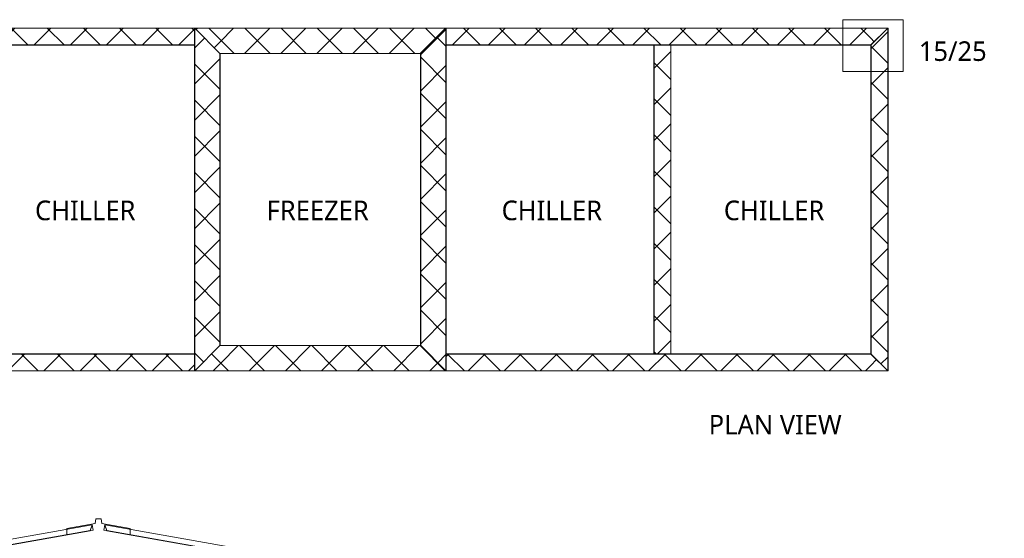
# Model space of a CAD drawing. Header units: millimetres. Extents: x -257 to 10431, y -1141 to 7851.
# Tile 10 of 10: x 4649 to 10431, y 4806 to 7851. Entities that reach past the tile are written whole.
import ezdxf

# ---------------------------------------------------------------- set-up
doc = ezdxf.new("R2010")
doc.units = ezdxf.units.MM
doc.linetypes.add('Dash', pattern=[6.35, 3.175, -3.175])
for name, color, linetype, lineweight in [('A-DETL', 90, 'Continuous', 18), ('A-DETL-GENF', 92, 'Continuous', 18), ('A-DETL-GENF-HDLN', 1, 'Dash', 18), ('G-ANNO-TEXT', 231, 'Continuous', 9)]:
    doc.layers.add(name, color=color, linetype=linetype, lineweight=lineweight)
doc.styles.add('Yu Gothic', font='Yu Gothic.ttf', dxfattribs={"height": 115})
pattern_1 = [(315, (-5938.6, 5826.04), (106.066, 106.066), []), (45, (-5938.6, 5826.04), (-106.066, 106.066), [])]
pattern_2 = [(225, (7003.66, 5938.6), (106.066, -106.066), []), (315, (7003.66, 5938.6), (106.066, 106.066), [])]
pattern_3 = [(225, (7001.04, 7651.67), (106.066, -106.066), []), (315, (7001.04, 7651.67), (106.066, 106.066), [])]
pattern_4 = [(315, (-5938.6, 7003.66), (106.066, 106.066), []), (45, (-5938.6, 7003.66), (-106.066, 106.066), [])]
pattern_5 = [(315, (-5888.6, 9648.43), (106.066, 106.066), []), (45, (-5888.6, 9648.43), (-106.066, 106.066), [])]
pattern_6 = [(45, (-7153.66, -7701.67), (-106.066, 106.066), []), (135, (-7153.66, -7701.67), (-106.066, -106.066), [])]
pattern_7 = [(45, (-7153.66, -5888.6), (-106.066, 106.066), []), (135, (-7153.66, -5888.6), (-106.066, -106.066), [])]

# ---------------------------------------------------------------- blocks, each defined once
blk = doc.blocks.new('01 Roof Ridge C - MC700-5967831-TYPICAL COLD STORE SECTION')
at = {"layer": 'A-DETL-GENF'}
for points in [[(-5353.6, -936.9), (-88.7, -8.6), (-76.8, 24.2), (-77.1, 26.2), (-89.4, -7.7), (-5353.7, -935.9)], [(5273.6, -936.9), (5273.7, -935.9), (9.4, -7.7), (-2.9, 26.2), (-3.2, 24.2), (8.7, -8.6), (4538.5, -807.3)]]:
    blk.add_hatch(color=256, dxfattribs=at).paths.add_polyline_path(points)
for p, q in [((-55, 61), (-58.7, 33.5)), ((-55, 61), (-25, 61)), ((-25, 61), (-55, 61)), ((-25, 61), (-55, 61)), ((-55, 61), (-25, 61)), ((-25, 61), (-21.3, 33.5)), ((-77.1, 26.2), (-5359.2, -905.2)), ((-58.7, 33.5), (-225.5, 4.1)), ((-225.5, 4.1), (-225.5, -28)), ((-77.1, 26.2), (-89.4, -7.7)), ((-88.7, -8.6), (-76.8, 24.2)), ((-76.8, 24.2), (-77.1, 26.2)), ((-77.1, 26.2), (-71.5, -5.6)), ((-21.3, 33.5), (145.5, 4.1)), ((-2.9, 26.2), (-8.5, -5.6)), ((-2.9, 26.2), (-3.2, 24.2)), ((-3.2, 24.2), (8.7, -8.6)), ((-2.9, 26.2), (5279.2, -905.2)), ((9.4, -7.7), (-2.9, 26.2)), ((145.5, 4.1), (145.5, -28)), ((-89.4, -7.7), (-5353.7, -935.9)), ((-5353.6, -936.9), (-88.7, -8.6)), ((-71.5, -5.6), (-88.7, -8.6)), ((-8.5, -5.6), (8.7, -8.6)), ((8.7, -8.6), (5273.6, -936.9)), ((5273.7, -935.9), (9.4, -7.7))]:
    blk.add_line(p, q, dxfattribs=at)
blk = doc.blocks.new('Fridge Freezer Panel_Vertical Section - 100mm-5996737-TYPICAL COLD STORE SECTION')
at = {"layer": 'A-DETL-GENF'}
h = blk.add_hatch(color=256, dxfattribs=at)
h.paths.add_polyline_path([(71.4, 100), (2.4, 100), (2.4, 99), (1180, 99), (1180, 100)])
h.paths.add_polyline_path([(2.4, 1), (2.4, 0), (1180, 0), (1180, 1), (71.4, 1)])
h = blk.add_hatch(dxfattribs=at)
h.set_pattern_fill('FP_17', color=256, style=0, pattern_type=2)
h.set_pattern_definition([(225, (5678.4, 7801.67), (106.066, -106.066), []), (315, (5678.4, 7801.67), (106.066, 106.066), [])])
h.paths.add_polyline_path([(71.4, 99), (2.4, 99), (2.4, 1), (1180, 1), (1180, 99)])
for p, q in [((1180, 100), (2.4, 100)), ((1180, 99), (2.4, 99)), ((1180, 99), (1180, 100)), ((1180, 99), (1180, 1)), ((2.4, 1), (1180, 1)), ((2.4, 0), (1180, 0))]:
    blk.add_line(p, q, dxfattribs=at)
at = {"layer": 'A-DETL-GENF-HDLN'}
blk.add_line((1180, 0), (1180, 1), dxfattribs=at)
blk = doc.blocks.new('Fridge Freezer Panel_Vertical Section - 100mm-6023216-TYPICAL COLD STORE SECTION')
at = {"layer": 'A-DETL-GENF'}
h = blk.add_hatch(color=256, dxfattribs=at)
h.paths.add_polyline_path([(0, 100), (0, 99), (1813.1, 99), (1813.1, 100)])
h.paths.add_polyline_path([(0, 0), (1813.1, 0), (1813.1, 1), (0, 1)])
h = blk.add_hatch(dxfattribs=at)
h.set_pattern_fill('FP_18', color=256, style=0, pattern_type=2)
h.set_pattern_definition([(315, (-5888.6, 8473.66), (106.066, 106.066), []), (45, (-5888.6, 8473.66), (-106.066, 106.066), [])])
h.paths.add_polyline_path([(0, 1), (1813.1, 1), (1813.1, 99), (0, 99)])
for p, q in [((1813.1, 100), (0, 100)), ((1813.1, 99), (0, 99)), ((0, 1), (1813.1, 1)), ((0, 0), (1813.1, 0))]:
    blk.add_line(p, q, dxfattribs=at)
blk = doc.blocks.new('Fridge Freezer Panel_Vertical Section - 100mm-5996625-TYPICAL COLD STORE SECTION')
at = {"layer": 'A-DETL-GENF'}
h = blk.add_hatch(color=256, dxfattribs=at)
h.paths.add_polyline_path([(1227.6, 0), (50, 0), (50, -1), (1227.6, -1)])
h.paths.add_polyline_path([(1227.6, -99), (50, -99), (50, -100), (1227.6, -100)])
h = blk.add_hatch(dxfattribs=at)
h.set_pattern_fill('FP_19', color=256, style=0, pattern_type=2)
h.set_pattern_definition([(225, (5726.04, 5788.6), (106.066, -106.066), []), (315, (5726.04, 5788.6), (106.066, 106.066), [])])
h.paths.add_polyline_path([(1227.6, -1), (50, -1), (50, -99), (1227.6, -99)])
for p, q in [((1227.6, 0), (50, 0)), ((1227.6, -1), (50, -1)), ((1227.6, -99), (1227.6, -1)), ((50, -99), (1227.6, -99)), ((50, -100), (1227.6, -100)), ((1227.6, -100), (1227.6, -99))]:
    blk.add_line(p, q, dxfattribs=at)
at = {"layer": 'A-DETL-GENF-HDLN'}
blk.add_line((1227.6, -1), (1227.6, 0), dxfattribs=at)
blk = doc.blocks.new('Fridge Freezer Panel_Horizontal Section - 150mm-6023314-TYPICAL COLD STORE SECTION')
at = {"layer": 'A-DETL-GENF'}
h = blk.add_hatch(color=256, dxfattribs=at)
h.paths.add_polyline_path([(-150, 150), (-149, 149), (0, 149), (0, 150), (-149, 150)])
h.paths.add_polyline_path([(-1, 1), (0, 0), (0, 1)])
h = blk.add_hatch(dxfattribs=at)
h.set_pattern_fill('FP_22', color=256, style=0, pattern_type=2)
h.set_pattern_definition(pattern_1)
h.paths.add_polyline_path([(-149, 149), (-1, 1), (6.6, 1), (6.6, 149), (-1, 149)])
h = blk.add_hatch(color=256, dxfattribs=at)
h.paths.add_polyline_path([(0, 0), (1713.1, 0), (1713.1, 1), (0, 1)])
h.paths.add_polyline_path([(0, 149), (1713.1, 149), (1713.1, 150), (0, 150)])
h = blk.add_hatch(dxfattribs=at)
h.set_pattern_fill('FP_22', color=256, style=0, pattern_type=2)
h.set_pattern_definition(pattern_1)
h.paths.add_polyline_path([(6.6, 1), (1713.1, 1), (1713.1, 149), (6.6, 149)])
h = blk.add_hatch(color=256, dxfattribs=at)
h.paths.add_polyline_path([(1713.1, 0), (1714.1, 1), (1713.1, 1)])
h.paths.add_polyline_path([(1713.1, 150), (1713.1, 149), (1862.1, 149), (1863.1, 150), (1714.1, 150)])
h = blk.add_hatch(dxfattribs=at)
h.set_pattern_fill('FP_22', color=256, style=0, pattern_type=2)
h.set_pattern_definition(pattern_1)
h.paths.add_polyline_path([(1713.1, 1), (1714.1, 1), (1862.1, 149), (1713.1, 149)])
for p, q in [((0, 150), (-150, 150)), ((6.6, 149), (-149, 149)), ((1713.1, 150), (0, 150)), ((6.6, 149), (1713.1, 149)), ((1863.1, 150), (1713.1, 150)), ((1862.1, 149), (1713.1, 149)), ((-1, 1), (6.6, 1)), ((0, 0), (1713.1, 0)), ((1713.1, 1), (6.6, 1)), ((1713.1, 1), (1714.1, 1))]:
    blk.add_line(p, q, dxfattribs=at)
blk = doc.blocks.new('Fridge Freezer Panel_Horizontal Section - 150mm-6000564-TYPICAL COLD STORE SECTION')
at = {"layer": 'A-DETL-GENF'}
h = blk.add_hatch(color=256, dxfattribs=at)
h.paths.add_polyline_path([(-150, 150), (-149, 149), (0, 149), (0, 150), (-149, 150)])
h.paths.add_polyline_path([(-1, 1), (0, 0), (0, 1)])
h = blk.add_hatch(dxfattribs=at)
h.set_pattern_fill('FP_23', color=256, style=0, pattern_type=2)
h.set_pattern_definition(pattern_2)
h.paths.add_polyline_path([(-1, 149), (-149, 149), (-1, 1), (6.6, 1), (6.6, 149), (0, 149)])
h = blk.add_hatch(color=256, dxfattribs=at)
h.paths.add_polyline_path([(6.6, 150), (0, 150), (0, 149), (1177.6, 149), (1177.6, 150)])
h.paths.add_polyline_path([(6.6, 1), (0, 1), (0, 0), (1177.6, 0), (1177.6, 1)])
h = blk.add_hatch(dxfattribs=at)
h.set_pattern_fill('FP_23', color=256, style=0, pattern_type=2)
h.set_pattern_definition(pattern_2)
h.paths.add_polyline_path([(1177.6, 149), (6.6, 149), (6.6, 1), (1177.6, 1)])
h = blk.add_hatch(color=256, dxfattribs=at)
h.paths.add_polyline_path([(1177.6, 150), (1177.6, 149), (1326.6, 149), (1327.6, 150), (1326.6, 150)])
h.paths.add_polyline_path([(1178.6, 1), (1177.6, 1), (1177.6, 0)])
h = blk.add_hatch(dxfattribs=at)
h.set_pattern_fill('FP_23', color=256, style=0, pattern_type=2)
h.set_pattern_definition(pattern_2)
h.paths.add_polyline_path([(1326.6, 149), (1177.6, 149), (1177.6, 1), (1178.6, 1)])
for p, q in [((0, 150), (-150, 150)), ((6.6, 149), (-149, 149)), ((1177.6, 150), (0, 150)), ((6.6, 149), (1177.6, 149)), ((1327.6, 150), (1177.6, 150)), ((1326.6, 149), (1177.6, 149)), ((1178.6, 1), (1326.6, 149)), ((1326.6, 149), (1327.6, 150)), ((-1, 1), (6.6, 1)), ((0, 0), (1177.6, 0)), ((1177.6, 1), (6.6, 1)), ((1177.6, 0), (1178.6, 1)), ((1177.6, 1), (1178.6, 1))]:
    blk.add_line(p, q, dxfattribs=at)
blk = doc.blocks.new('Fridge Freezer Panel_Horizontal Section - 150mm-6000756-TYPICAL COLD STORE SECTION')
at = {"layer": 'A-DETL-GENF'}
h = blk.add_hatch(color=256, dxfattribs=at)
h.paths.add_polyline_path([(0, 0), (-1, -1), (0, -1)])
h.paths.add_polyline_path([(-149, -149), (-150, -150), (0, -150), (0, -149), (-3.6, -149)])
h = blk.add_hatch(dxfattribs=at)
h.set_pattern_fill('FP_24', color=256, style=0, pattern_type=2)
h.set_pattern_definition(pattern_3)
h.paths.add_polyline_path([(-1, -1), (-149, -149), (6.6, -149), (6.6, -1)])
h = blk.add_hatch(color=256, dxfattribs=at)
h.paths.add_polyline_path([(1175, 0), (0, 0), (0, -1), (1175, -1)])
h.paths.add_polyline_path([(1175, -149), (0, -149), (0, -150), (1175, -150)])
h = blk.add_hatch(dxfattribs=at)
h.set_pattern_fill('FP_24', color=256, style=0, pattern_type=2)
h.set_pattern_definition(pattern_3)
h.paths.add_polyline_path([(1175, -1), (6.6, -1), (6.6, -149), (1175, -149)])
h = blk.add_hatch(color=256, dxfattribs=at)
h.paths.add_polyline_path([(1175, 0), (1175, -1), (1176, -1)])
h.paths.add_polyline_path([(1324, -149), (1175, -149), (1175, -150), (1325, -150)])
h = blk.add_hatch(dxfattribs=at)
h.set_pattern_fill('FP_24', color=256, style=0, pattern_type=2)
h.set_pattern_definition(pattern_3)
h.paths.add_polyline_path([(1175, -1), (1175, -149), (1324, -149), (1176, -1)])
for p, q in [((0, 0), (-1, -1)), ((1175, 0), (0, 0)), ((1176, -1), (1175, 0)), ((-1, -1), (-149, -149)), ((6.6, -1), (-1, -1)), ((6.6, -1), (1175, -1)), ((1176, -1), (1175, -1)), ((1324, -149), (1176, -1)), ((-149, -149), (-150, -150)), ((-150, -150), (0, -150)), ((-149, -149), (6.6, -149)), ((0, -150), (1175, -150)), ((1175, -149), (6.6, -149)), ((1175, -149), (1324, -149)), ((1175, -150), (1325, -150)), ((1325, -150), (1324, -149))]:
    blk.add_line(p, q, dxfattribs=at)
blk = doc.blocks.new('Fridge Freezer Panel_Horizontal Section - 150mm-V7-TYPICAL COLD STORE SECTION')
at = {"layer": 'A-DETL-GENF'}
h = blk.add_hatch(color=256, dxfattribs=at)
h.paths.add_polyline_path([(-150, -150), (0, -150), (0, -149), (-149, -149)])
h.paths.add_polyline_path([(-1, -1), (0, -1), (0, 0)])
h = blk.add_hatch(dxfattribs=at)
h.set_pattern_fill('FP_25', color=256, style=0, pattern_type=2)
h.set_pattern_definition(pattern_4)
h.paths.add_polyline_path([(-149, -149), (6.6, -149), (6.6, -1), (-1, -1)])
h = blk.add_hatch(color=256, dxfattribs=at)
h.paths.add_polyline_path([(0, -1), (1713.1, -1), (1713.1, 0), (0, 0)])
h.paths.add_polyline_path([(0, -150), (1713.1, -150), (1713.1, -149), (0, -149)])
h = blk.add_hatch(dxfattribs=at)
h.set_pattern_fill('FP_25', color=256, style=0, pattern_type=2)
h.set_pattern_definition(pattern_4)
h.paths.add_polyline_path([(6.6, -1), (6.6, -149), (1713.1, -149), (1713.1, -1), (283.9, -1)])
h = blk.add_hatch(color=256, dxfattribs=at)
h.paths.add_polyline_path([(1713.1, 0), (1713.1, -1), (1714.1, -1)])
h.paths.add_polyline_path([(1713.1, -150), (1863.1, -150), (1862.1, -149), (1713.1, -149)])
h = blk.add_hatch(dxfattribs=at)
h.set_pattern_fill('FP_25', color=256, style=0, pattern_type=2)
h.set_pattern_definition(pattern_4)
h.paths.add_polyline_path([(1713.1, -1), (1713.1, -149), (1862.1, -149), (1714.1, -1)])
for p, q in [((0, 0), (-1, -1)), ((1713.1, 0), (0, 0)), ((1714.1, -1), (1713.1, 0)), ((-1, -1), (-149, -149)), ((6.6, -1), (-1, -1)), ((6.6, -1), (1713.1, -1)), ((1714.1, -1), (1713.1, -1)), ((1862.1, -149), (1714.1, -1)), ((-149, -149), (-150, -150)), ((-149, -149), (6.6, -149)), ((-50, -150), (0, -150)), ((0, -150), (1713.1, -150)), ((1713.1, -149), (6.6, -149)), ((1713.1, -149), (1862.1, -149)), ((1713.1, -150), (1763.1, -150)), ((1863.1, -150), (1862.1, -149))]:
    blk.add_line(p, q, dxfattribs=at)
blk = doc.blocks.new('Fridge Freezer Panel_Horizontal Section - 100mm-6023173-TYPICAL COLD STORE SECTION')
at = {"layer": 'A-DETL-GENF'}
h = blk.add_hatch(color=256, dxfattribs=at)
h.paths.add_polyline_path([(-100, -100), (0, -100), (0, -99), (-99, -99)])
h.paths.add_polyline_path([(-1, -1), (0, -1), (0, 0)])
h = blk.add_hatch(dxfattribs=at)
h.set_pattern_fill('FP_26', color=256, style=0, pattern_type=2)
h.set_pattern_definition(pattern_5)
h.paths.add_polyline_path([(-99, -99), (6.6, -99), (6.6, -1), (-1, -1), (-99, -99)])
h = blk.add_hatch(color=256, dxfattribs=at)
h.paths.add_polyline_path([(0, 0), (0, -1), (1813.1, -1), (1813.1, 0), (6.6, 0)])
h.paths.add_polyline_path([(0, -100), (1813.1, -100), (1813.1, -99), (0, -99)])
h = blk.add_hatch(dxfattribs=at)
h.set_pattern_fill('FP_26', color=256, style=0, pattern_type=2)
h.set_pattern_definition(pattern_5)
h.paths.add_polyline_path([(6.6, -99), (6.6, -99), (1813.1, -99), (1813.1, -1), (6.6, -1)])
h = blk.add_hatch(color=256, dxfattribs=at)
h.paths.add_polyline_path([(1813.1, 0), (1813.1, -1), (1814.1, -1)])
h.paths.add_polyline_path([(1813.1, -100), (1913.1, -100), (1912.1, -99), (1813.1, -99)])
h = blk.add_hatch(dxfattribs=at)
h.set_pattern_fill('FP_26', color=256, style=0, pattern_type=2)
h.set_pattern_definition(pattern_5)
h.paths.add_polyline_path([(1813.1, -1), (1813.1, -99), (1912.1, -99), (1814.1, -1)])
for p, q in [((0, 0), (-1, -1)), ((1813.1, 0), (0, 0)), ((1814.1, -1), (1813.1, 0)), ((-1, -1), (-99, -99)), ((6.6, -1), (-1, -1)), ((6.6, -1), (1813.1, -1)), ((1814.1, -1), (1813.1, -1)), ((1912.1, -99), (1814.1, -1)), ((-99, -99), (-100, -100)), ((-100, -100), (0, -100)), ((-99, -99), (6.6, -99)), ((0, -100), (1813.1, -100)), ((1813.1, -99), (6.6, -99)), ((1813.1, -99), (1912.1, -99)), ((1813.1, -100), (1913.1, -100)), ((1913.1, -100), (1912.1, -99))]:
    blk.add_line(p, q, dxfattribs=at)
blk = doc.blocks.new('Fridge Freezer Panel_Horizontal Section - 100mm-6001304-TYPICAL COLD STORE SECTION')
at = {"layer": 'A-DETL-GENF'}
h = blk.add_hatch(color=256, dxfattribs=at)
h.paths.add_polyline_path([(2493.8, 0), (2493.8, 1), (0, 1), (0, 0), (495.2, 0)])
h.paths.add_polyline_path([(2493.8, 99), (2493.8, 100), (0, 100), (0, 99), (495.2, 99)])
h = blk.add_hatch(dxfattribs=at)
h.set_pattern_fill('FP_27', color=256, style=0, pattern_type=2)
h.set_pattern_definition(pattern_6)
h.paths.add_polyline_path([(2493.8, 1), (2493.8, 99), (0, 99), (0, 1), (495.2, 1)])
h = blk.add_hatch(color=256, dxfattribs=at)
h.paths.add_polyline_path([(2493.8, 0), (2494.8, 1), (2493.8, 1)])
h.paths.add_polyline_path([(2493.8, 99), (2592.8, 99), (2593.8, 100), (2493.8, 100)])
h = blk.add_hatch(dxfattribs=at)
h.set_pattern_fill('FP_27', color=256, style=0, pattern_type=2)
h.set_pattern_definition(pattern_6)
h.paths.add_polyline_path([(2494.8, 1), (2592.8, 99), (2493.8, 99), (2493.8, 1)])
for p, q in [((2493.8, 100), (0, 100)), ((0, 99), (0, 1)), ((0, 99), (2493.8, 99)), ((2593.8, 100), (2493.8, 100)), ((2592.8, 99), (2493.8, 99)), ((2494.8, 1), (2592.8, 99)), ((2592.8, 99), (2593.8, 100)), ((2493.8, 1), (0, 1)), ((0, 0), (2493.8, 0)), ((2493.8, 0), (2494.8, 1)), ((2493.8, 1), (2494.8, 1))]:
    blk.add_line(p, q, dxfattribs=at)
blk = doc.blocks.new('Fridge Freezer Panel_Horizontal Section - 100mm-6001530-TYPICAL COLD STORE SECTION')
at = {"layer": 'A-DETL-GENF'}
h = blk.add_hatch(color=256, dxfattribs=at)
h.paths.add_polyline_path([(0, -100), (2493.8, -100), (2493.8, -99), (0, -99)])
h.paths.add_polyline_path([(0, -1), (2493.8, -1), (2493.8, 0), (0, 0)])
h = blk.add_hatch(color=256, dxfattribs=at)
h.paths.add_polyline_path([(2493.8, -100), (2593.8, -100), (2592.8, -99), (2493.8, -99)])
h.paths.add_polyline_path([(2494.8, -1), (2493.8, 0), (2493.8, -1)])
h = blk.add_hatch(dxfattribs=at)
h.set_pattern_fill('FP_28', color=256, style=0, pattern_type=2)
h.set_pattern_definition(pattern_7)
h.paths.add_polyline_path([(0, -99), (2493.8, -99), (2493.8, -1), (0, -1)])
h = blk.add_hatch(dxfattribs=at)
h.set_pattern_fill('FP_28', color=256, style=0, pattern_type=2)
h.set_pattern_definition(pattern_7)
h.paths.add_polyline_path([(2493.8, -99), (2592.8, -99), (2494.8, -1), (2493.8, -1)])
for p, q in [((2493.8, 0), (0, 0)), ((2494.8, -1), (2493.8, 0)), ((0, -99), (0, -1)), ((0, -1), (2493.8, -1)), ((2494.8, -1), (2493.8, -1)), ((2592.8, -99), (2494.8, -1)), ((2493.8, -99), (0, -99)), ((0, -100), (2493.8, -100)), ((2493.8, -99), (2592.8, -99)), ((2493.8, -100), (2593.8, -100)), ((2593.8, -100), (2592.8, -99))]:
    blk.add_line(p, q, dxfattribs=at)

msp = doc.modelspace()

# ---------------------------------------------------------------- linework, layer by layer
at = {"layer": 'A-DETL'}
for p, q in [((9483.9, 7850.7), (9837.5, 7850.7)), ((9483.9, 7546.5), (9483.9, 7850.7)), ((9837.5, 7850.7), (9837.5, 7546.5)), ((9837.5, 7546.5), (9483.9, 7546.5))]:
    msp.add_line(p, q, dxfattribs=at)

# ---------------------------------------------------------------- block references
at = {"layer": 'A-DETL-GENF'}
for name, p, rotation in [('Fridge Freezer Panel_Vertical Section - 100mm-5996737-TYPICAL COLD STORE SECTION', (5678.4, 7801.7), 180), ('Fridge Freezer Panel_Horizontal Section - 150mm-6023314-TYPICAL COLD STORE SECTION', (5826, 5938.6), 89.99999999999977), ('Fridge Freezer Panel_Horizontal Section - 150mm-6000756-TYPICAL COLD STORE SECTION', (7001, 7651.7), 180), ('Fridge Freezer Panel_Horizontal Section - 150mm-V7-TYPICAL COLD STORE SECTION', (7003.7, 5938.6), 90.00000000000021), ('Fridge Freezer Panel_Horizontal Section - 100mm-6023173-TYPICAL COLD STORE SECTION', (9648.4, 5888.6), 90.00000000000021), ('Fridge Freezer Panel_Vertical Section - 100mm-6023216-TYPICAL COLD STORE SECTION', (8473.7, 5888.6), 89.99999999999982), ('Fridge Freezer Panel_Horizontal Section - 150mm-6000564-TYPICAL COLD STORE SECTION', (7003.7, 5938.6), 180), ('Fridge Freezer Panel_Vertical Section - 100mm-5996625-TYPICAL COLD STORE SECTION', (5726, 5788.6), 180)]:
    msp.add_blockref(name, p, dxfattribs=dict(at, rotation=rotation))
for name, p in [('Fridge Freezer Panel_Horizontal Section - 100mm-6001304-TYPICAL COLD STORE SECTION', (7153.7, 7701.7)), ('Fridge Freezer Panel_Horizontal Section - 100mm-6001530-TYPICAL COLD STORE SECTION', (7153.7, 5888.6)), ('01 Roof Ridge C - MC700-5967831-TYPICAL COLD STORE SECTION', (5152.2, 4859.1))]:
    msp.add_blockref(name, p, dxfattribs=at)

# ---------------------------------------------------------------- texts
at = {"layer": 'G-ANNO-TEXT', "color": 7, "char_height": 115, "attachment_point": 1, "style": 'Yu Gothic', "bg_fill": 3, "box_fill_scale": 1.25, "bg_fill_color": 256, "bg_fill_true_color": 13158600, "bg_fill_transparency": 0}
for s, insert, width in [('15/25', (9929.4, 7723.6), 489.029), ('CHILLER', (4739.3, 6788.8), 761.603), ('FREEZER', (6099.3, 6788.8), 797.679), ('CHILLER', (7479.3, 6788.8), 761.603), ('CHILLER', (8784.3, 6788.8), 761.603), ('PLAN VIEW', (8695.5, 5530.8), 982.067)]:
    msp.add_mtext(s, dxfattribs=dict(at, insert=insert, width=width))

doc.saveas('drawing.dxf')
